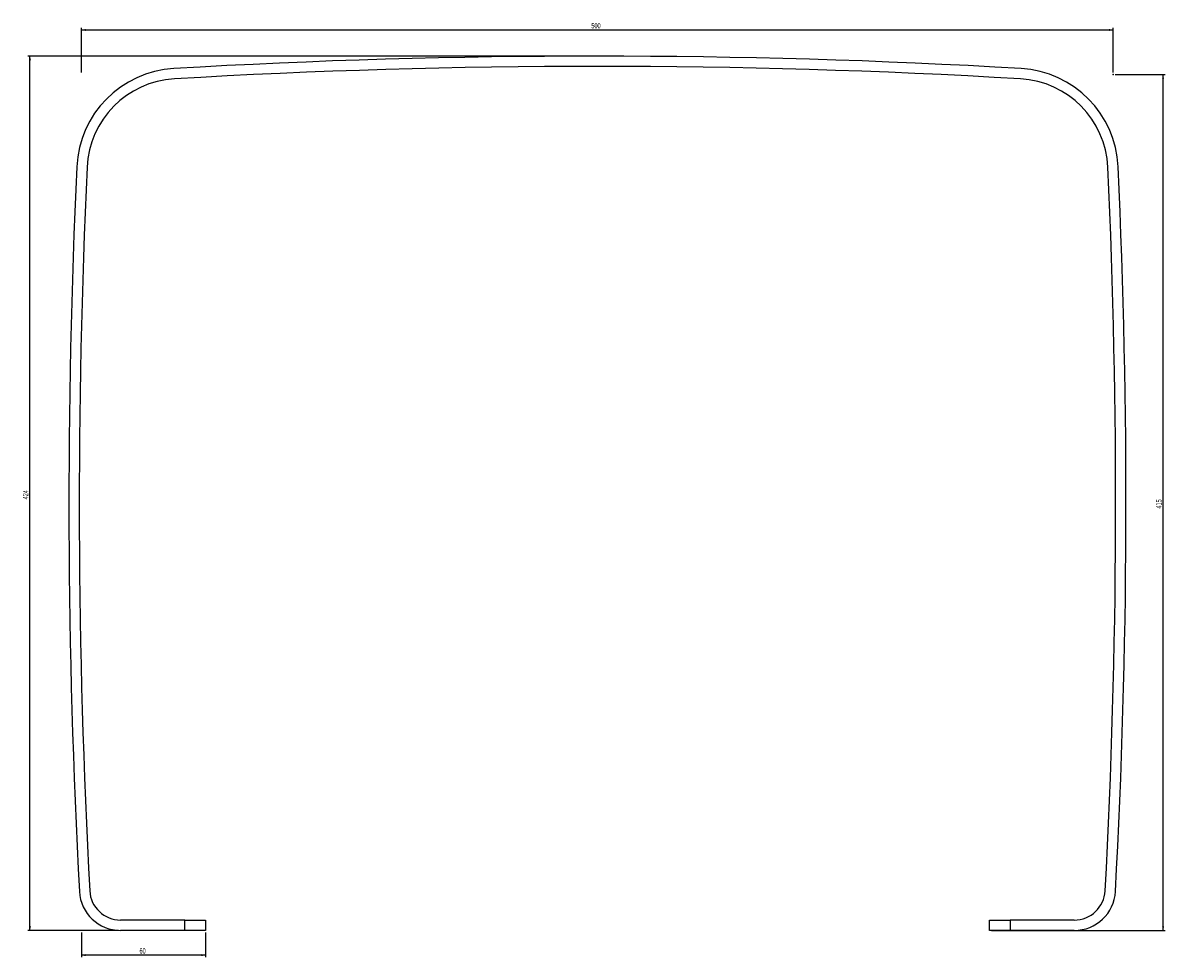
# Model space of a CAD drawing. Header units: millimetres. Extents: x 50 to 603, y 31 to 952.
# Tile 4 of 4: x 50 to 603, y 499 to 952. Entities that reach past the tile are written whole.
import ezdxf

# ---------------------------------------------------------------- set-up
doc = ezdxf.new("R2010")
doc.units = ezdxf.units.MM
doc.header["$PDSIZE"] = -1
doc.layers.add('FORMAT', color=7, linetype='Continuous')
doc.styles.add('SLDTEXTSTYLE1', font='TXT', dxfattribs={"width": 0.605})
doc.dimstyles.new('SLDDIMSTYLE0', dxfattribs={"dimtxt": 2.568319, "dimasz": 2, "dimexe": 0, "dimexo": 0.0625, "dimgap": 0.64208, "dimtad": 1, "dimrnd": 1e-09, "dimzin": 12, "dimdsep": 46, "dimtxsty": 'SLDTEXTSTYLE1', "dimsah": 1, "dimcen": 0.09, "dimadec": 0, "dimazin": 3, "dimtfac": 1, "dimtofl": 0, "dimtmove": 0, "dimatfit": 3, "dimfxl": 0, "dimfrac": 2, "dimtolj": 1, "dimtzin": 12, "dimarcsym": 0})
doc.dimstyles.new('SLDDIMSTYLE1', dxfattribs={"dimtxt": 2.568319, "dimasz": 2, "dimexe": 0, "dimexo": 0.0625, "dimgap": 0.64208, "dimtad": 1, "dimdec": 0, "dimrnd": 1e-09, "dimzin": 12, "dimdsep": 46, "dimtxsty": 'SLDTEXTSTYLE1', "dimsah": 1, "dimcen": 0.09, "dimadec": 0, "dimazin": 3, "dimtfac": 1, "dimtofl": 0, "dimtmove": 0, "dimatfit": 3, "dimfxl": 0, "dimfrac": 2, "dimtolj": 1, "dimtzin": 12, "dimarcsym": 0})

# ---------------------------------------------------------------- blocks, each defined once
blk = doc.blocks.new('_D')
at = {"layer": 'FORMAT'}
for p, q in [((78.24, 511.3), (78.24, 499.33)), ((138.24, 511.3), (138.24, 499.33)), ((138.24, 500.32), (78.24, 500.32))]:
    blk.add_line(p, q, dxfattribs=at)
for points in [[(78.24, 500.32), (80.24, 499.82), (80.24, 500.82)], [(138.24, 500.32), (136.24, 500.82), (136.24, 499.82)]]:
    blk.add_solid(points, dxfattribs=at)
at = {"layer": 'FORMAT', "insert": (106.28, 503.73), "char_height": 2.646, "attachment_point": 1, "style": 'SLDTEXTSTYLE1'}
blk.add_mtext('60', dxfattribs=at)
blk = doc.blocks.new('_D_1')
at = {"layer": 'FORMAT'}
for p, q in [((579.23, 927.29), (603.39, 927.29)), ((602.4, 512.29), (602.4, 927.29)), ((519.23, 512.29), (603.39, 512.29))]:
    blk.add_line(p, q, dxfattribs=at)
for points in [[(602.4, 927.29), (601.9, 925.29), (602.9, 925.29)], [(602.4, 512.29), (602.9, 514.29), (601.9, 514.29)]]:
    blk.add_solid(points, dxfattribs=at)
at = {"layer": 'FORMAT', "insert": (598.99, 716.85), "char_height": 2.646, "attachment_point": 1, "rotation": 90, "style": 'SLDTEXTSTYLE1'}
blk.add_mtext('415', dxfattribs=at)
blk = doc.blocks.new('_D_2')
at = {"layer": 'FORMAT'}
for p, q in [((78.24, 928.29), (78.24, 949.92)), ((78.24, 948.93), (578.24, 948.93)), ((578.24, 928.29), (578.24, 949.92))]:
    blk.add_line(p, q, dxfattribs=at)
for points in [[(78.24, 948.93), (80.24, 948.43), (80.24, 949.43)], [(578.24, 948.93), (576.24, 949.43), (576.24, 948.43)]]:
    blk.add_solid(points, dxfattribs=at)
at = {"layer": 'FORMAT', "insert": (325.3, 952.34), "char_height": 2.646, "attachment_point": 1, "style": 'SLDTEXTSTYLE1'}
blk.add_mtext('500', dxfattribs=at)
blk = doc.blocks.new('_D_3')
at = {"layer": 'FORMAT'}
for p, q in [((327.25, 936.23), (52.2, 936.23)), ((53.19, 512.29), (53.19, 936.23)), ((96.15, 512.29), (52.2, 512.29))]:
    blk.add_line(p, q, dxfattribs=at)
for points in [[(53.19, 936.23), (52.69, 934.23), (53.69, 934.23)], [(53.19, 512.29), (53.69, 514.29), (52.69, 514.29)]]:
    blk.add_solid(points, dxfattribs=at)
at = {"layer": 'FORMAT', "insert": (49.78, 721.32), "char_height": 2.646, "attachment_point": 1, "rotation": 90, "style": 'SLDTEXTSTYLE1'}
blk.add_mtext('424', dxfattribs=at)

msp = doc.modelspace()

# ---------------------------------------------------------------- linework, layer by layer
at = {"color": 7, "linetype": 'Continuous', "lineweight": 25}
for p, q in [((128.238, 517.294), (97.137, 517.294)), ((128.238, 512.294), (128.238, 517.294)), ((128.238, 517.294), (138.238, 517.294)), ((138.238, 517.294), (138.238, 512.294)), ((518.238, 512.294), (518.238, 517.294)), ((518.238, 517.294), (528.238, 517.294)), ((528.238, 517.294), (528.238, 512.294)), ((559.34, 517.294), (528.238, 517.294)), ((128.238, 512.294), (97.137, 512.294)), ((138.238, 512.294), (128.238, 512.294)), ((528.238, 512.294), (518.238, 512.294)), ((559.34, 512.294), (528.238, 512.294))]:
    msp.add_line(p, q, dxfattribs=at)
for centre, radius, start, end in [((328.238, -2563.766), 3500, 86.636366, 93.363634), ((125.817, 880.291), 50, 93.36363, 177.3336), ((328.238, -2563.766), 3495, 86.636366, 93.363634), ((530.659, 880.291), 50, 2.6664, 86.63637), ((125.817, 880.291), 45, 93.36363, 177.3336), ((530.659, 880.291), 45, 2.6664, 86.63637), ((3572.082, 719.794), 3500, 177.333595, 183.088553), ((3572.082, 719.794), 3495, 177.333595, 183.088553), ((-2915.605, 719.794), 3495, 356.911447, 2.666405), ((-2915.605, 719.794), 3500, 356.911447, 2.666405), ((97.137, 532.294), 20, 183.08855, 270), ((97.137, 532.294), 15, 183.08855, 270), ((559.34, 532.294), 15, 270, 356.91145), ((559.34, 532.294), 20, 270, 356.91145)]:
    msp.add_arc(centre, radius, start, end, dxfattribs=at)
at = {"layer": 'FORMAT'}
msp.add_point((578.238, 927.294), dxfattribs=at)

# ---------------------------------------------------------------- dimensions: what is measured, and where the dimension line sits
for base, p1, p2, picture, middle in [((578.238, 950.897), (78.238, 927.294), (578.238, 927.294), '_D_2', (328.238, 950.897)), ((78.238, 502.294), (138.238, 512.294), (78.238, 512.294), '_D', (108.238, 502.294))]:
    dim = msp.add_linear_dim(base=base, p1=p1, p2=p2, dimstyle='SLDDIMSTYLE0', dxfattribs=at)
    dim.commit()
    dim.dimension.update_dxf_attribs({"geometry": picture, "text_midpoint": middle, "dimtype": 160})
for base, p1, p2, dimstyle, picture, middle in [((53.194, 936.234), (97.137, 512.294), (328.238, 936.234), 'SLDDIMSTYLE1', '_D_3', (53.194, 724.264)), ((600.432, 927.294), (518.238, 512.294), (578.238, 927.294), 'SLDDIMSTYLE0', '_D_1', (600.432, 719.794))]:
    dim = msp.add_linear_dim(base=base, p1=p1, p2=p2, angle=90, dimstyle=dimstyle, dxfattribs=at)
    dim.commit()
    dim.dimension.update_dxf_attribs({"geometry": picture, "text_midpoint": middle, "dimtype": 160})

doc.saveas('drawing.dxf')
